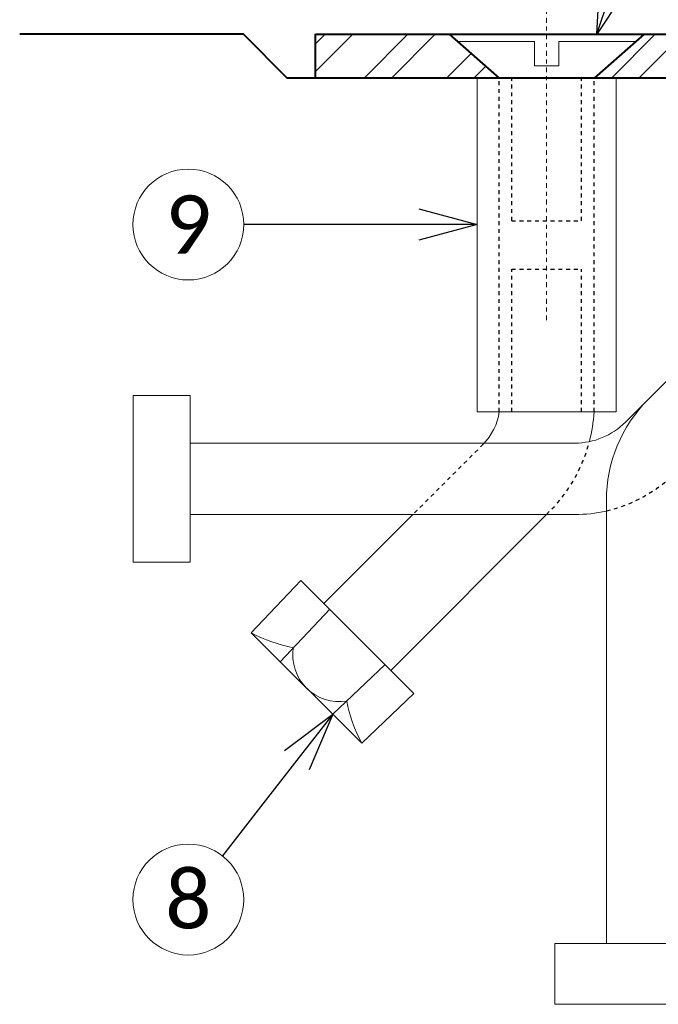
# Model space of a CAD drawing. Header units: metres. Extents: x -138 to 797, y -50 to 519.
# Tile 172 of 256: x 53 to 69, y 282 to 308. Entities that reach past the tile are written whole.
import ezdxf
from ezdxf import colors
from ezdxf.entities.mleader import LeaderData, LeaderLine
from ezdxf.enums import TextEntityAlignment as Align
from ezdxf.math import Vec2, Vec3

# ---------------------------------------------------------------- set-up
doc = ezdxf.new("R2010")
doc.units = ezdxf.units.M
doc.header["$MEASUREMENT"] = 0
doc.linetypes.add('Wisdot2', pattern=[0.125, 0.0625, -0.0625])
doc.linetypes.add('Wisdot4', pattern=[0.28125, 0.125, -0.0625, 0.03125, -0.0625])
for name, color, linetype, lineweight in [('B_ANNO_DIM', 7, 'Continuous', 18), ('B_ANNO_SYMB', 7, 'Continuous', 18), ('B_ANNO_TEXT', 7, 'Continuous', 18), ('B_CNTR', 1, 'Wisdot4', 18), ('B_DETAIL', 7, 'Continuous', 18), ('B_DETAIL_HIDDEN', 7, 'Wisdot2', 25), ('B_DETAIL_OBJ', 7, 'Continuous', 40), ('B_STEEL', 92, 'Continuous', 18)]:
    doc.layers.add(name, color=color, linetype=linetype, lineweight=lineweight)
doc.styles.add('Annotative', font='calibri.ttf', dxfattribs={"height": 0.0625})
doc.styles.get("Standard").update_dxf_attribs({"font": 'calibri.ttf'})
doc.dimstyles.new('Annotative', dxfattribs={"dimscale": 0, "dimtxt": 0.0625, "dimasz": 0.0625, "dimexe": 0.03125, "dimexo": 0.03125, "dimgap": 0.03125, "dimtad": 1, "dimdec": 3, "dimzin": 3, "dimdsep": 46, "dimlunit": 4, "dimtxsty": 'Standard', "dimblk": 'OPEN30', "dimcen": 0.03125, "dimaunit": 1, "dimadec": 0, "dimazin": 3, "dimtfac": 0.75, "dimtdec": 3, "dimtofl": 0, "dimtmove": 0, "dimatfit": 3, "dimldrblk": 'OPEN30', "dimfxl": 1, "dimtfill": 1, "dimfrac": 1, "dimtolj": 1, "dimtzin": 0, "dimarcsym": 0})

# ---------------------------------------------------------------- blocks, each defined once
blk = doc.blocks.new('_Open30')
at = {"color": 0, "linetype": 'ByBlock', "lineweight": -2}
for p, q in [((-1, 0.268), (0, 0)), ((0, 0), (-1, -0.268)), ((0, 0), (-1, 0))]:
    blk.add_line(p, q, dxfattribs=at)
blk = doc.blocks.new('*D5650')
at = {"layer": 'B_ANNO_DIM', "color": 0, "lineweight": -2, "transparency": 16777216}
for p, q in [((173.261, 41.099), (173.261, 54.638)), ((239.722, 41.099), (239.722, 54.638)), ((174.761, 53.888), (238.222, 53.888))]:
    blk.add_line(p, q, dxfattribs=at)
at = {"layer": 'Defpoints', "color": 0, "transparency": 16777216}
for p in [(239.722, 53.888), (173.261, 40.349), (239.722, 40.349)]:
    blk.add_point(p, dxfattribs=at)
at = {"layer": 'B_ANNO_DIM', "color": 0, "lineweight": -2, "transparency": 16777216, "xscale": 1.5, "yscale": 1.5, "zscale": 1.5, "rotation": 180}
blk.add_blockref('_Open30', (173.261, 53.888), dxfattribs=at)
at = {"layer": 'B_ANNO_DIM', "color": 0, "lineweight": -2, "transparency": 16777216, "xscale": 1.5, "yscale": 1.5, "zscale": 1.5}
blk.add_blockref('_Open30', (239.722, 53.888), dxfattribs=at)
at = {"layer": 'B_ANNO_DIM', "color": 0, "transparency": 16777216, "insert": (206.491, 55.406), "char_height": 1.5, "attachment_point": 5, "bg_fill": 3, "box_fill_scale": 1.25, "bg_fill_color": 256, "bg_fill_true_color": 13158600, "bg_fill_transparency": 0}
blk.add_mtext('\\A1;2\'-0"', dxfattribs=at)
blk = doc.blocks.new('*D5714')
at = {"layer": 'B_ANNO_DIM', "color": 0, "lineweight": -2, "transparency": 16777216}
for p, q in [((191.153, 39.243), (191.153, 49.772)), ((174.761, 49.022), (189.653, 49.022))]:
    blk.add_line(p, q, dxfattribs=at)
at = {"layer": 'Defpoints', "color": 0, "transparency": 16777216}
for p in [(173.261, 49.022), (191.153, 49.022), (191.153, 38.493)]:
    blk.add_point(p, dxfattribs=at)
at = {"layer": 'B_ANNO_DIM', "color": 0, "lineweight": -2, "transparency": 16777216, "xscale": 1.5, "yscale": 1.5, "zscale": 1.5, "rotation": 180}
blk.add_blockref('_Open30', (173.261, 49.022), dxfattribs=at)
at = {"layer": 'B_ANNO_DIM', "color": 0, "lineweight": -2, "transparency": 16777216, "xscale": 1.5, "yscale": 1.5, "zscale": 1.5}
blk.add_blockref('_Open30', (191.153, 49.022), dxfattribs=at)
at = {"layer": 'B_ANNO_DIM', "color": 0, "transparency": 16777216, "insert": (182.207, 50.54), "char_height": 1.5, "attachment_point": 5, "bg_fill": 3, "box_fill_scale": 1.25, "bg_fill_color": 256, "bg_fill_true_color": 13158600, "bg_fill_transparency": 0}
blk.add_mtext('\\A1;6" MIN.', dxfattribs=at)
blk = doc.blocks.new('*U5621')
at = {"layer": 'B_STEEL'}
h = blk.add_hatch(dxfattribs=at)
h.set_pattern_fill('ANSI32', color=256, scale=4)
h.set_pattern_definition([(45, (154.0961, -318.5246), (-1.06066, 1.06066), []), (45, (154.8032, -318.5246), (-1.06066, 1.06066), [])])
h.paths.add_polyline_path([(191.1525, 40.3488), (181.7149, 40.3488), (180.4215, 39.2238), (191.1525, 39.2238)])
h.paths.add_polyline_path([(197.0085, 40.3488), (191.1525, 40.3488), (191.1525, 39.2238), (197.0085, 39.2238)])
h.paths.add_polyline_path([(217.4287, 40.3488), (197.0085, 40.3488), (197.0085, 39.2238), (218.7149, 39.2238)])
h.paths.add_polyline_path([(239.7217, 40.3488), (235.0177, 40.3488), (233.7286, 39.2238), (239.7217, 39.2238)])
h.paths.add_polyline_path([(176.6922, 40.3488), (173.2605, 40.3488), (173.2605, 39.2238), (177.9855, 39.2238)])
at = {"layer": 'B_ANNO_SYMB'}
for centre in [(169.9873, 35.4569), (169.9873, 18.1005)]:
    blk.add_circle(centre, 1.4255, dxfattribs=at)
at = {"layer": 'B_CNTR'}
blk.add_line((179.2035, 32.9967), (179.2035, 45.4095), dxfattribs=at)
at = {"layer": 'B_DETAIL'}
for p, q in [((181.2285, 30.3729), (186.6168, 35.7612)), ((179.9304, 29.8371), (170.0324, 29.8371)), ((180.7386, 28.3614), (180.7386, 16.9724)), ((179.9304, 28.0002), (170.0324, 28.0002)), ((175.7641, 28.0002), (173.4769, 25.7096)), ((179.1997, 28.0053), (175.1947, 23.9943)), ((172.8809, 26.3046), (171.6057, 24.9587)), ((172.8809, 26.3046), (175.7907, 23.3992)), ((173.6234, 25.5633), (172.3482, 24.2173)), ((171.6057, 24.9587), (174.4466, 22.122)), ((175.0482, 24.1406), (173.7041, 22.8634)), ((175.7907, 23.3992), (174.4466, 22.122))]:
    blk.add_line(p, q, dxfattribs=at)
at = {"layer": 'B_DETAIL', "flags": 128}
for points in [[(176.9025, 40.1658), (178.8915, 40.1658), (178.8915, 39.5358), (179.5185, 39.5358), (179.5185, 40.1658), (181.5045, 40.1658)], [(180.9885, 39.2238), (180.9885, 30.6408), (177.4185, 30.6408), (177.4185, 39.2238)]]:
    blk.add_lwpolyline(points, dxfattribs=at)
for points in [[(168.572, 26.7725), (168.572, 31.0648), (170.0324, 31.0648), (170.0324, 26.7725)], [(183.9012, 15.408), (179.413, 15.408), (179.413, 16.9724), (183.9012, 16.9724)]]:
    blk.add_lwpolyline(points, close=True, dxfattribs=at)
at = {"layer": 'B_DETAIL'}
for centre, radius, start, end in [((184.4125, 28.3612), 3.6739, 135, 180), ((176.5145, 30.8557), 1.4866, 315.27058, 351.6902), ((176.5048, 30.8557), 3.9226, 345.52664, 356.86011), ((179.9302, 31.674), 1.8369, 270, 315), ((179.9302, 31.674), 3.6739, 270, 282.71179), ((173.8744, 24.3899), 1.2008, 171.08219, 279.02086)]:
    blk.add_arc(centre, radius, start, end, dxfattribs=at)
blk.add_ellipse((173.082, 28.079), major_axis=(2.6211, -2.6179), ratio=0.924121, start_param=5.0310194, end_param=5.3471517, dxfattribs=at)
at = {"layer": 'B_DETAIL', "extrusion": (0, 0, -1)}
blk.add_ellipse((177.5648, 23.603), major_axis=(-2.6218, 2.6172), ratio=0.924121, start_param=5.0310194, end_param=5.3471517, dxfattribs=at)
at = {"layer": 'B_DETAIL_HIDDEN', "ltscale": 0.5}
for p, q in [((177.9855, 30.6408), (177.9855, 39.2238)), ((178.3065, 35.5548), (178.3065, 39.2238)), ((180.1005, 35.5548), (180.1005, 39.2238)), ((180.4215, 30.6408), (180.4215, 39.2238)), ((178.3065, 35.5548), (180.1005, 35.5548)), ((178.3065, 30.6408), (178.3065, 34.3098)), ((178.3065, 34.3098), (180.1005, 34.3098)), ((180.1005, 30.6408), (180.1005, 34.3098)), ((177.5707, 29.8094), (175.7641, 28.0002))]:
    blk.add_line(p, q, dxfattribs=at)
at = {"layer": 'B_DETAIL_HIDDEN', "ltscale": 0.5, "flags": 128}
blk.add_lwpolyline([(183.1144, 29.6595), (182.528, 29.0762, -0.1418235), (180.7386, 28.0902)], format="xyb", dxfattribs=at)
at = {"layer": 'B_DETAIL_HIDDEN', "ltscale": 0.5}
blk.add_arc((176.5048, 30.8557), 3.9226, 313.39403, 345.52664, dxfattribs=at)
at = {"layer": 'B_DETAIL_OBJ'}
for p, q in [((176.6922, 40.3488), (177.9855, 39.2238)), ((181.7149, 40.3488), (180.4215, 39.2238))]:
    blk.add_line(p, q, dxfattribs=at)
at = {"layer": 'B_DETAIL_OBJ', "flags": 128}
for points in [[(173.2605, 39.2238), (172.5334, 39.2238), (171.4084, 40.3488), (165.6495, 40.3488)], [(173.2605, 40.3488), (239.7217, 40.3488), (239.7217, 39.2238), (173.2605, 39.2238), (173.2605, 40.3488)]]:
    blk.add_lwpolyline(points, dxfattribs=at)
at = {"layer": 'B_ANNO_TEXT', "char_height": 1.5, "width": 3.563823, "attachment_point": 5, "style": 'Annotative'}
for s, insert in [('9', (169.9873, 35.4569)), ('8', (169.9873, 18.1005))]:
    blk.add_mtext(s, dxfattribs=dict(at, insert=insert))
at = {"layer": 'B_ANNO_TEXT', "style": 'Annotative'}
blk.add_attdef('DIM8', text='', height=1.5, dxfattribs=at).set_placement((182.277, 126.1044), align=Align.MIDDLE_CENTER)
blk.add_attdef('DIM10', text='', height=1.5, rotation=300, dxfattribs=at).set_placement((32.2459, 105.4056), align=Align.MIDDLE_CENTER)
at = {"layer": 'B_ANNO_DIM'}
ml = blk.add_multileader_mtext('Standard', dxfattribs=at)
ml.set_content('', color=256)
ml.set_leader_properties()
ml.set_arrow_properties(name='OPEN30')
ml.build(insert=Vec2(0, 0))
ml.multileader.update_dxf_attribs({"text_right_attachment_type": 3, "dogleg_length": 0.0625, "arrow_head_size": 1.5, "scale": 24})
ctx = ml.context
ctx.base_point, ctx.scale, ctx.char_height, ctx.arrow_head_size, ctx.landing_gap_size, ctx.plane_origin, ctx.plane_x_axis, ctx.plane_y_axis = Vec3(171.4128, 35.4569), 24, 1.5, 1.5, 0.75, Vec3(176.3907, 35.4569), Vec3(-1, 0), Vec3(0, -1)
ctx.right_attachment = 3
notes = []
notes.append((ctx, [(0, (1, 1, 0), (172.9128, 35.4569), (-1, 0), 1.5, [(0, [(177.4185, 35.4569), (172.9128, 35.4569), (172.9128, 35.4569)], 0, [])])]))
ctx.mtext.insert, ctx.mtext.text_direction, ctx.mtext.rotation, ctx.mtext.flow_direction = Vec3(170.6628, 34.7069), Vec3(-1, 0), 3.1415927, 5
ml = blk.add_multileader_mtext('Standard', dxfattribs=at)
ml.set_content('', color=256)
ml.set_leader_properties()
ml.set_arrow_properties(name='OPEN30')
ml.build(insert=Vec2(0, 0))
ml.multileader.update_dxf_attribs({"text_right_attachment_type": 3, "dogleg_length": 0.0625, "arrow_head_size": 1.5, "scale": 24})
ctx = ml.context
ctx.base_point, ctx.scale, ctx.char_height, ctx.arrow_head_size, ctx.landing_gap_size, ctx.plane_origin, ctx.plane_x_axis, ctx.plane_y_axis = Vec3(170.8633, 19.2251), 24, 1.5, 1.5, 0.75, Vec3(173.9223, 23.1521), Vec3(-0.6145241, -0.7888981), Vec3(0.7888981, -0.6145241)
ctx.right_attachment = 3
notes.append((ctx, [(0, (1, 1, 0), (171.7851, 20.4084), (-0.6145241, -0.7888981), 1.5, [(0, [(173.7003, 22.8672), (171.7851, 20.4084), (171.7851, 20.4084)], 0, [])])]))
ctx.mtext.insert, ctx.mtext.text_direction, ctx.mtext.rotation, ctx.mtext.flow_direction = Vec3(170.9941, 18.1725), Vec3(-0.6145241, -0.7888981), 4.0506064, 5
for ctx, leaders in notes:
    for number, flags, end, landing, length, lines in leaders:
        leader = LeaderData()
        leader.index, (leader.has_last_leader_line, leader.has_dogleg_vector, leader.attachment_direction) = number, flags
        leader.last_leader_point, leader.dogleg_vector, leader.dogleg_length = Vec3(end), Vec3(landing), length
        for number, points, colour, breaks in lines:
            line = LeaderLine()
            line.index, line.vertices, line.color, line.breaks = number, Vec3.list(points), colors.encode_raw_color(colour), breaks
            leader.lines.append(line)
        ctx.leaders.append(leader)
dim = blk.add_linear_dim(base=(239.7217, 53.8876), p1=(173.2605, 40.3488), p2=(239.7217, 40.3488), dimstyle='Annotative', override={"dimlfac": 0.361}, dxfattribs=at)
dim.commit()
dim.dimension.update_dxf_attribs({"geometry": '*D5650', "text_midpoint": (206.4911, 55.4061)})
dim = blk.add_linear_dim(base=(191.1525, 49.0222), p1=(173.2605, 49.0222), p2=(191.1525, 38.4934), text='6" MIN.', dimstyle='Annotative', override={"dimlfac": 0.361}, dxfattribs=at)
dim.commit()
dim.dimension.update_dxf_attribs({"geometry": '*D5714', "text_midpoint": (182.2065, 50.5401)})
ml = blk.add_multileader_mtext('Standard', dxfattribs=at)
ml.set_content('', color=256)
ml.set_leader_properties()
ml.set_arrow_properties(name='OPEN30')
ml.build(insert=Vec2(0, 0))
ml.multileader.update_dxf_attribs({"text_right_attachment_type": 3, "dogleg_length": 0.0625, "arrow_head_size": 1.5, "scale": 24})
ctx = ml.context
ctx.base_point, ctx.scale, ctx.char_height, ctx.arrow_head_size, ctx.landing_gap_size, ctx.plane_origin, ctx.plane_x_axis, ctx.plane_y_axis = Vec3(182.4375, 46.1606), 24, 1.5, 1.5, 0.75, Vec3(180.3804, 40.0181), Vec3(-0.3175593, -0.9482384), Vec3(0.9482384, -0.3175593)
ctx.right_attachment = 3
notes = []
notes.append((ctx, [(0, (1, 1, 0), (181.4848, 43.3159), (0.3175593, 0.9482384), 1.5, [(0, [(180.4911, 40.3488), (181.4848, 43.3159), (181.4848, 43.3159)], 0, [])])]))
ctx.mtext.insert, ctx.mtext.text_direction, ctx.mtext.rotation, ctx.mtext.flow_direction = Vec3(182.9105, 45.2113), Vec3(-0.3175593, -0.9482384), 4.3892346, 5
for ctx, leaders in notes:
    for number, flags, end, landing, length, lines in leaders:
        leader = LeaderData()
        leader.index, (leader.has_last_leader_line, leader.has_dogleg_vector, leader.attachment_direction) = number, flags
        leader.last_leader_point, leader.dogleg_vector, leader.dogleg_length = Vec3(end), Vec3(landing), length
        for number, points, colour, breaks in lines:
            line = LeaderLine()
            line.index, line.vertices, line.color, line.breaks = number, Vec3.list(points), colors.encode_raw_color(colour), breaks
            leader.lines.append(line)
        ctx.leaders.append(leader)

msp = doc.modelspace()

# ---------------------------------------------------------------- block references
msp.add_blockref('*U5621', (-112.829, 266.839))

doc.saveas('drawing.dxf')
